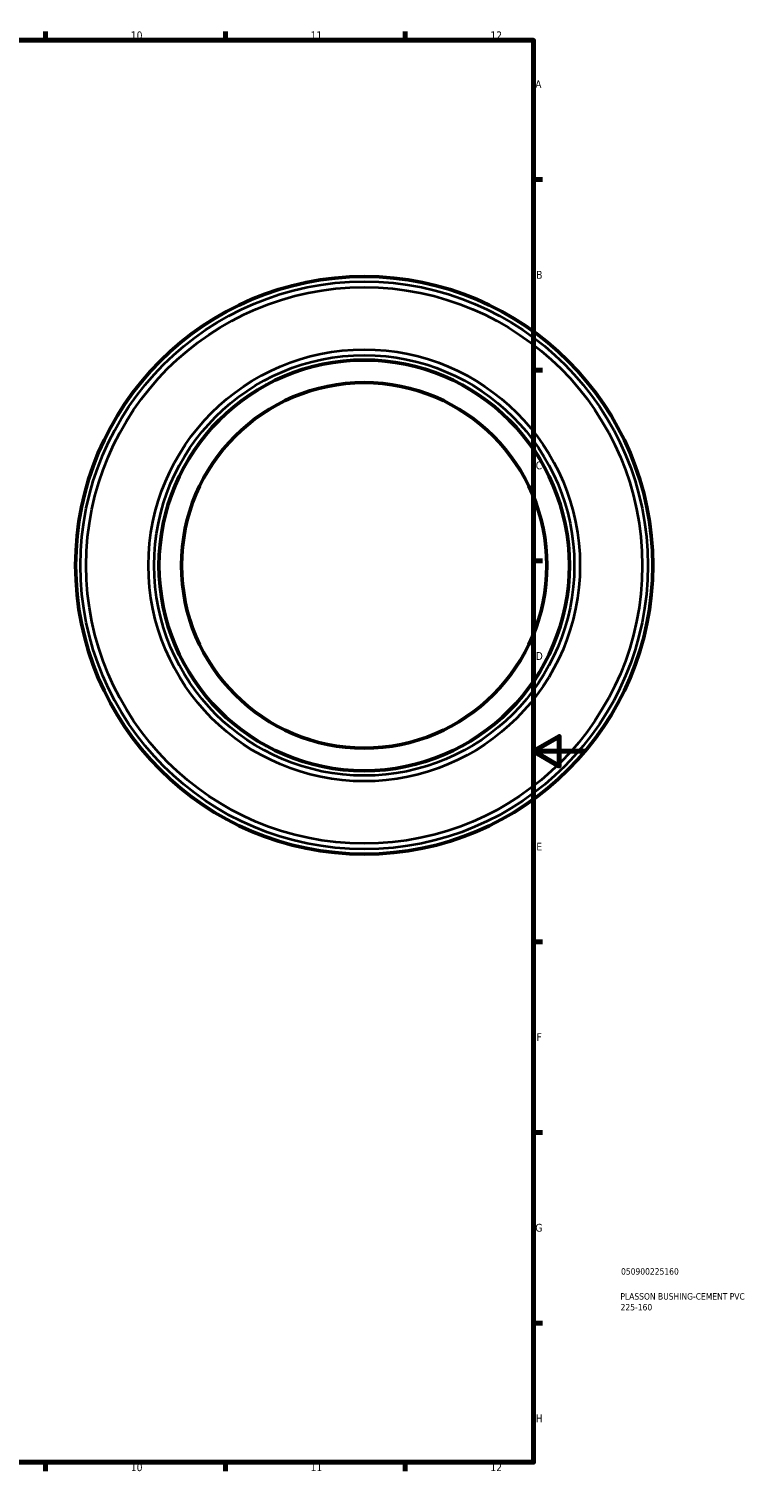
# Model space of a CAD drawing. Header units: millimetres. Extents: x -109 to 1357, y -160 to 971.
# Tile 4 of 5: x 624 to 907, y 17 to 578. Entities that reach past the tile are written whole.
import ezdxf

# ---------------------------------------------------------------- set-up
doc = ezdxf.new("R2010")
doc.units = ezdxf.units.MM
for name, color, linetype, lineweight in [('Border (ANSI)', 7, 'Continuous', 70), ('Title (ISO)', 7, 'Continuous', 50), ('Visible (ANSI)', 7, 'Continuous', 50), ('Visible Narrow (ANSI)', 7, 'Continuous', 35)]:
    doc.layers.add(name, color=color, linetype=linetype, lineweight=lineweight)
doc.styles.add('Note Text (ANSI)', font='tahoma.ttf')
doc.styles.add('Note Text (ISO)', font='tahoma.ttf')

# ---------------------------------------------------------------- blocks, each defined once
blk = doc.blocks.new('Borders Default Border')
at = {"layer": 'Border (ANSI)'}
for p, q in [((630.75, 574), (630.75, 577.45)), ((700.83, 574), (700.83, 577.45)), ((770.92, 574), (770.92, 577.45)), ((821, 519.75), (824.45, 519.75)), ((821, 445.5), (824.45, 445.5)), ((821, 371.25), (824.45, 371.25)), ((821, 222.75), (824.45, 222.75)), ((821, 148.5), (824.45, 148.5)), ((821, 74.25), (824.45, 74.25)), ((630.75, 20), (630.75, 16.55)), ((700.83, 20), (700.83, 16.55)), ((770.92, 20), (770.92, 16.55))]:
    blk.add_line(p, q, dxfattribs=at)
at = {"layer": 'Border (ANSI)', "flags": 128}
for points in [[(20, 20), (20, 574), (821, 574), (821, 20), (20, 20)], [(841, 297), (821, 297), (831, 302.77), (831, 291.23), (821, 297)]]:
    blk.add_lwpolyline(points, dxfattribs=at)
at = {"layer": 'Border (ANSI)', "attachment_point": 7, "style": 'Note Text (ANSI)'}
for s, insert, char_height in [('10', (663.96, 574.34), 3.048), ('11', (734.04, 574.4), 3.048), ('12', (804.13, 574.4), 3.048), ('A', (821.63, 555.35), 3.05), ('B', (821.99, 481.1), 3.05), ('C', (821.8, 406.8), 3.05), ('D', (821.81, 332.6), 3.05), ('E', (822.05, 258.35), 3.05), ('F', (822.14, 184.1), 3.05), ('G', (821.66, 109.79), 3.05), ('H', (821.81, 35.6), 3.05), ('10', (663.96, 16.49), 3.048), ('11', (734.04, 16.55), 3.048), ('12', (804.13, 16.55), 3.048)]:
    blk.add_mtext(s, dxfattribs=dict(at, insert=insert, char_height=char_height))
blk = doc.blocks.new('Title Blocks ISO')
at = {"layer": 'Title (ISO)', "color": 232, "true_color": 0xca0064, "style": 'Note Text (ISO)'}
for tag, p in [('PART_NUMBER_001', (34.08, 73.13)), ('DESCRIPTION_001', (33.84, 63.4)), ('DESCRIPTION_002', (33.91, 59.18))]:
    blk.add_attdef(tag, p, '', height=2.5, dxfattribs=at)

msp = doc.modelspace()

# ---------------------------------------------------------------- linework, layer by layer
at = {"layer": 'Visible (ANSI)'}
for radius in [112.5, 80, 71.2]:
    msp.add_circle((754.964, 369.427), radius, dxfattribs=at)
at = {"layer": 'Visible Narrow (ANSI)'}
for radius in [110.596, 108.386, 84.114, 81.904]:
    msp.add_circle((754.964, 369.427), radius, dxfattribs=at)

# ---------------------------------------------------------------- block references
msp.add_blockref('Borders Default Border', (0, 0))
msp.add_blockref('Title Blocks ISO', (821, 20)).add_auto_attribs({'PART_NUMBER_001': '050900225160', 'DESCRIPTION_001': 'PLASSON BUSHING-CEMENT PVC', 'DESCRIPTION_002': '225-160'})

doc.saveas('drawing.dxf')
